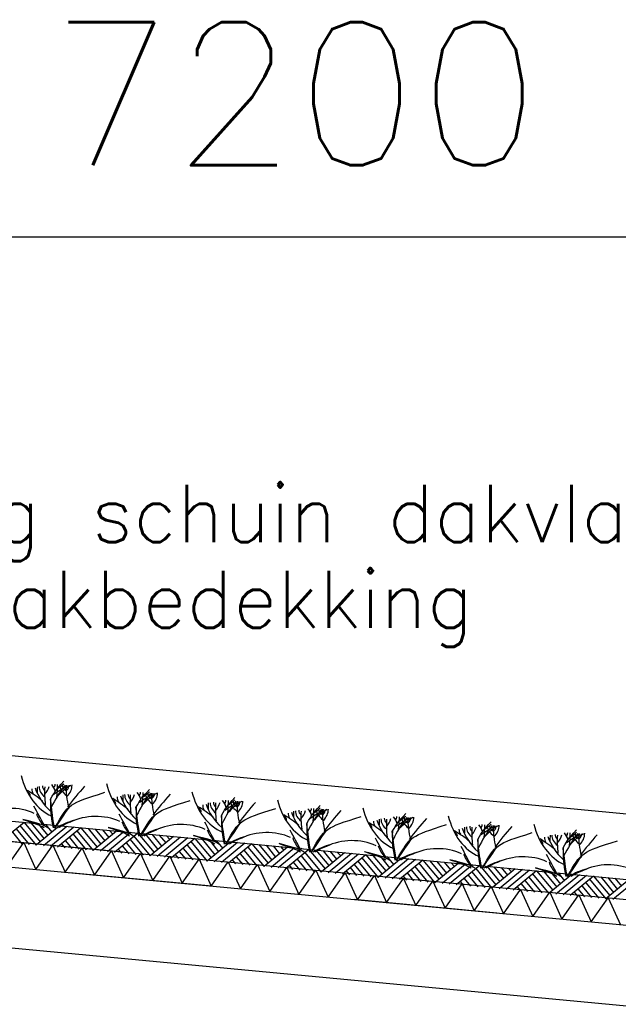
# Model space of a CAD drawing. Extents: x -18628 to 99585, y 127200 to 154480.
# Tile 7 of 59: x -4637 to -2544, y 147283 to 150724. Entities that reach past the tile are written whole.
import ezdxf
from ezdxf.enums import TextEntityAlignment as Align

# ---------------------------------------------------------------- set-up
doc = ezdxf.new("R2010")
doc.units = 0
doc.header["$LTSCALE"] = 1000
doc.header["$MEASUREMENT"] = 0
doc.linetypes.add('DASHDOT', pattern=[1, 0.5, -0.25, 0, -0.25])
doc.linetypes.add('DASHED', pattern=[0.75, 0.5, -0.25])
for name, color, linetype in [('B02', 7, 'CONTINUOUS'), ('B03', 7, 'CONTINUOUS'), ('B06', 7, 'CONTINUOUS'), ('B20', 7, 'CONTINUOUS')]:
    doc.layers.add(name, color=color, linetype=linetype)
doc.styles.add('TXT', font='txt.shx')

msp = doc.modelspace()

# ---------------------------------------------------------------- linework, layer by layer
at = {"layer": 'B02', "color": 5, "linetype": 'DASHDOT'}
msp.add_line((99585, 137916), (-15956, 148828), dxfattribs=at)
at = {"layer": 'B03', "color": 5, "linetype": 'Continuous'}
for p, q in [((58068, 142220.9), (-9164.9, 148576)), ((-4621.4, 147918.2), (-4703.2, 147850.5)), ((-4648.7, 147895.6), (-4603.6, 147841.1)), ((-4635.5, 147907.4), (-4578.7, 147838.8)), ((-4621.4, 147918.2), (-4564.5, 147850.5)), ((-4596.5, 147915.8), (-4551.5, 147861.3)), ((-4497, 147906.4), (-4578.7, 147838.8)), ((-4571.7, 147913.5), (-4538.4, 147872.1)), ((-4472.1, 147904.1), (-4553.8, 147836.4)), ((-4546.8, 147911.1), (-4524.2, 147883.9)), ((-4447.2, 147901.7), (-4528.9, 147834.1)), ((-4521.9, 147908.8), (-4510.1, 147895.6)), ((-4422.3, 147899.4), (-4504, 147831.7)), ((-4422.3, 147899.4), (-4365.4, 147831.7)), ((-4397.4, 147897), (-4352.4, 147842.5)), ((-4661.8, 147883.8), (-4628.5, 147843.5)), ((-4462.7, 147865), (-4429.4, 147824.7)), ((-4449.6, 147876.8), (-4404.5, 147822.3)), ((-4436.4, 147888.6), (-4379.6, 147820)), ((-4297.9, 147887.6), (-4379.6, 147820)), ((-4372.5, 147894.7), (-4339.3, 147853.4)), ((-4273, 147885.2), (-4354.7, 147817.6)), ((-4347.6, 147892.3), (-4325.1, 147865.1)), ((-4248.1, 147882.9), (-4329.8, 147815.3)), ((-4322.8, 147890), (-4310.9, 147876.8)), ((-4223.2, 147880.5), (-4304.9, 147812.9)), ((-4237.3, 147869.8), (-4180.5, 147801.2)), ((-4223.2, 147880.5), (-4166.3, 147812.9)), ((-4198.3, 147878.2), (-4153.2, 147823.7)), ((-4098.8, 147868.8), (-4180.5, 147801.2)), ((-4173.4, 147875.9), (-4140.2, 147834.5)), ((-4073.9, 147866.5), (-4155.6, 147798.8)), ((-4148.5, 147873.5), (-4126, 147846.3)), ((-4049, 147864.1), (-4130.7, 147796.5)), ((-4123.6, 147871.1), (-4111.8, 147858)), ((-4024.1, 147861.8), (-4105.8, 147794.1)), ((-4024.1, 147861.8), (-3967.2, 147794.1)), ((-4490.9, 147843.6), (-4479.1, 147829.4)), ((-4476.8, 147854.3), (-4454.2, 147827)), ((-4277.7, 147835.5), (-4255.1, 147808.2)), ((-4263.6, 147846.2), (-4230.2, 147805.9)), ((-4250.4, 147858), (-4205.4, 147803.5)), ((-4064.5, 147827.4), (-4031.1, 147787.1)), ((-4051.3, 147839.2), (-4006.2, 147784.7)), ((-4038.2, 147851), (-3981.4, 147782.4)), ((-3999.2, 147859.4), (-3954.1, 147804.9)), ((-3899.6, 147850), (-3981.4, 147782.4)), ((-3974.3, 147857), (-3941, 147815.7)), ((-3874.8, 147847.6), (-3956.5, 147780)), ((-3949.4, 147854.7), (-3926.9, 147827.5)), ((-3849.9, 147845.3), (-3931.6, 147777.7)), ((-3924.5, 147852.4), (-3912.7, 147839.2)), ((-3825, 147842.9), (-3906.7, 147775.3)), ((-3839, 147832.2), (-3782.2, 147763.6)), ((-3825, 147842.9), (-3768.1, 147775.3)), ((-3800.1, 147840.6), (-3755, 147786.1)), ((-3700.5, 147831.2), (-3782.2, 147763.6)), ((-3775.2, 147838.2), (-3741.9, 147796.9)), ((-3675.6, 147828.8), (-3757.3, 147761.2)), ((-3750.3, 147835.9), (-3727.8, 147808.6)), ((-3650.8, 147826.5), (-3732.5, 147758.9)), ((-3725.4, 147833.5), (-3713.6, 147820.4)), ((-4291.8, 147824.8), (-4280, 147810.6)), ((-4092.6, 147806), (-4080.9, 147791.8)), ((-4078.6, 147816.7), (-4056, 147789.4)), ((-3879.4, 147797.9), (-3856.9, 147770.6)), ((-3865.4, 147808.6), (-3832, 147768.3)), ((-3852.2, 147820.4), (-3807.1, 147765.9)), ((-3625.9, 147824.1), (-3707.6, 147756.5)), ((-3653.1, 147801.6), (-3608, 147747.1)), ((-3639.9, 147813.4), (-3583.1, 147744.8)), ((-3625.9, 147824.1), (-3569, 147756.5)), ((-3601, 147821.8), (-3555.9, 147767.3)), ((-3501.4, 147812.4), (-3583.1, 147744.8)), ((-3576.1, 147819.4), (-3542.8, 147778.1)), ((-3476.5, 147810), (-3558.2, 147742.4)), ((-3551.2, 147817.1), (-3528.7, 147789.9)), ((-3451.6, 147807.7), (-3533.3, 147740.1)), ((-3526.3, 147814.7), (-3514.5, 147801.6)), ((-3426.7, 147805.3), (-3508.5, 147737.7)), ((-3440.8, 147794.6), (-3384, 147726)), ((-3426.7, 147805.3), (-3369.8, 147737.7)), ((-3401.8, 147803), (-3356.8, 147748.5)), ((-3302.3, 147793.6), (-3384, 147726)), ((-3377, 147800.6), (-3343.7, 147759.3)), ((-3352.1, 147798.3), (-3329.5, 147771)), ((-3327.2, 147795.9), (-3315.4, 147782.8)), ((-3893.5, 147787.1), (-3881.8, 147773)), ((-3694.4, 147768.3), (-3682.7, 147754.2)), ((-3680.3, 147779.1), (-3657.8, 147751.8)), ((-3666.3, 147789.8), (-3632.9, 147749.5)), ((-3481.2, 147760.3), (-3458.7, 147733)), ((-3467.2, 147771), (-3433.8, 147730.7)), ((-3454, 147782.8), (-3408.9, 147728.3)), ((-3277.4, 147791.2), (-3359.1, 147723.6)), ((-3252.5, 147788.9), (-3334.2, 147721.3)), ((-3227.6, 147786.5), (-3309.3, 147718.9)), ((-3254.9, 147764), (-3209.8, 147709.5)), ((-3241.7, 147775.8), (-3184.9, 147707.2)), ((-3227.6, 147786.5), (-3170.7, 147718.9)), ((-3202.7, 147784.2), (-3157.7, 147729.7)), ((-3103.2, 147774.8), (-3184.9, 147707.2)), ((-3177.8, 147781.8), (-3144.6, 147740.5)), ((-3078.3, 147772.4), (-3160, 147704.8)), ((-3153, 147779.5), (-3130.4, 147752.2)), ((-3053.4, 147770.1), (-3135.1, 147702.5)), ((-3128.1, 147777.1), (-3116.3, 147764)), ((-3028.5, 147767.7), (-3110.2, 147700.1)), ((-3028.5, 147767.7), (-2971.6, 147700.1)), ((-3003.6, 147765.4), (-2958.6, 147710.9)), ((-2978.7, 147763), (-2945.5, 147721.7)), ((-2953.8, 147760.7), (-2931.3, 147733.4)), ((-2929, 147758.3), (-2917.1, 147745.2)), ((-3495.3, 147749.5), (-3483.6, 147735.4)), ((-3296.2, 147730.7), (-3284.5, 147716.6)), ((-3282.1, 147741.5), (-3259.6, 147714.2)), ((-3268, 147752.2), (-3234.7, 147711.9)), ((-3068.9, 147733.4), (-3035.6, 147693.1)), ((-3055.8, 147745.2), (-3010.7, 147690.7)), ((-3042.6, 147757), (-2985.8, 147688.4)), ((-2904.1, 147756), (-2985.8, 147688.4)), ((-2879.2, 147753.6), (-2960.9, 147686)), ((-2854.3, 147751.3), (-2936, 147683.7)), ((-2829.4, 147748.9), (-2911.1, 147681.3)), ((-2856.6, 147726.4), (-2811.6, 147671.9)), ((-2843.5, 147738.2), (-2786.7, 147669.5)), ((-2829.4, 147748.9), (-2772.5, 147681.3)), ((-2804.5, 147746.6), (-2759.4, 147692.1)), ((-2704.9, 147737.2), (-2786.7, 147669.5)), ((-2779.6, 147744.2), (-2746.4, 147702.9)), ((-2680.1, 147734.8), (-2761.8, 147667.2)), ((-2754.7, 147741.9), (-2732.2, 147714.6)), ((-2655.2, 147732.5), (-2736.9, 147664.9)), ((-2729.8, 147739.5), (-2718, 147726.4)), ((-2630.3, 147730.1), (-2712, 147662.5)), ((-2630.3, 147730.1), (-2573.4, 147662.5)), ((-2605.4, 147727.8), (-2560.3, 147673.3)), ((-2580.5, 147725.4), (-2547.2, 147684.1)), ((-2555.6, 147723.1), (-2533.1, 147695.8)), ((-3097.1, 147711.9), (-3085.3, 147697.8)), ((-3083, 147722.6), (-3060.5, 147695.4)), ((-2897.9, 147693.1), (-2886.2, 147679)), ((-2883.9, 147703.9), (-2861.3, 147676.6)), ((-2869.8, 147714.6), (-2836.4, 147674.3)), ((-2670.7, 147695.8), (-2637.3, 147655.5)), ((-2657.5, 147707.6), (-2612.4, 147653.1)), ((-2644.4, 147719.4), (-2587.6, 147650.8)), ((-2505.8, 147718.4), (-2587.6, 147650.8)), ((-2480.9, 147716), (-2562.7, 147648.4)), ((-2698.8, 147674.3), (-2687.1, 147660.1)), ((-2684.8, 147685), (-2662.2, 147657.8))]:
    msp.add_line(p, q, dxfattribs=at)
at = {"layer": 'B03', "color": 7, "linetype": 'Continuous'}
msp.add_line((-9176.2, 148348.3), (57981.3, 142006), dxfattribs=at)
at = {"layer": 'B03', "color": 1, "linetype": 'Continuous'}
for p, q in [((-9167.8, 148277.3), (57976.1, 141936)), ((-9176.2, 148187.7), (57971.8, 141846))]:
    msp.add_line(p, q, dxfattribs=at)
at = {"layer": 'B03', "color": 2, "linetype": 'Continuous'}
for p, q in [((-9285.6, 148198), (14647.7, 145937.7)), ((-9285.6, 147916.8), (14621.4, 145659))]:
    msp.add_line(p, q, dxfattribs=at)
at = {"layer": 'B03', "color": 34, "linetype": 'DASHED'}
msp.add_line((-7696, 148138.3), (-4274.3, 147815.2), dxfattribs=at)
at = {"layer": 'B03', "color": 5, "linetype": 'Continuous'}
for points in [[(-4681.8, 147763.2), (-4622.3, 147848), (-4579.7, 147753.6)], [(-4579.7, 147753.6), (-4520.1, 147838.4), (-4477.5, 147744)], [(-4477.5, 147744), (-4418, 147828.7), (-4375.4, 147734.3)], [(-4375.4, 147734.3), (-4315.9, 147819.1), (-4273.2, 147724.6)], [(-4273.2, 147724.6), (-4213.7, 147809.4), (-4171.1, 147715)], [(-4171.1, 147715), (-4111.6, 147799.8), (-4068.9, 147705.4)], [(-4068.9, 147705.4), (-4009.4, 147790.1), (-3966.8, 147695.7)], [(-3966.8, 147695.7), (-3907.3, 147780.5), (-3864.7, 147686.1)], [(-3864.7, 147686.1), (-3805.1, 147770.8), (-3762.5, 147676.4)], [(-3762.5, 147676.4), (-3703, 147761.2), (-3660.4, 147666.8)], [(-3660.4, 147666.8), (-3600.8, 147751.5), (-3558.2, 147657.1)], [(-3558.2, 147657.1), (-3498.7, 147741.9), (-3456.1, 147647.5)], [(-3456.1, 147647.5), (-3396.5, 147732.2), (-3353.9, 147637.8)], [(-3353.9, 147637.8), (-3294.4, 147722.6), (-3251.8, 147628.2)], [(-3251.8, 147628.2), (-3192.2, 147713), (-3149.6, 147618.5)], [(-3149.6, 147618.5), (-3090.1, 147703.3), (-3047.5, 147608.9)], [(-3047.5, 147608.9), (-2988, 147693.7), (-2945.3, 147599.2)], [(-2945.3, 147599.2), (-2885.8, 147684), (-2843.2, 147589.6)], [(-2843.2, 147589.6), (-2783.7, 147674.4), (-2741.1, 147580)], [(-2741.1, 147580), (-2681.5, 147664.7), (-2638.9, 147570.3)], [(-2638.9, 147570.3), (-2579.4, 147655.1), (-2536.8, 147560.6)]]:
    msp.add_lwpolyline(points, dxfattribs=at)
for centre, major_axis, ratio, start_param, end_param in [((-4475, 148152.2), (0, 221.9), 0.744818, 1.89324, 2.833024), ((-4528.1, 148034.6), (66.2, 0), 0.660641, 3.115421, 3.534564), ((-4241, 148088.8), (349.9, 0), 0.660641, 3.359516, 3.751905), ((6357.7, 147999.8), (10932.7, 0), 0.660641, 3.135652, 3.138449), ((-4486.2, 148042.6), (82.2, 0), 0.660641, 3.127227, 3.861374), ((-4512.9, 148044.9), (43.9, 0), 0.660641, 3.11489, 3.740647), ((-3677.6, 148024.1), (871.9, 0), 0.660641, 3.10941, 3.218759), ((-4668, 148060), (136.6, 0), 0.660641, 5.766599, 6.106268), ((-3781.9, 147815.8), (780.2, 0), 0.660641, 2.672959, 2.83724), ((-4616.8, 148015.5), (106.3, 0), 0.660641, 0.168666, 0.523639), ((-4544.9, 148051.1), (32.1, 0), 0.660641, 5.702662, 6.319964), ((-3716.6, 147493.1), (1125.8, 0), 0.660641, 2.302834, 2.361653), ((-5434.3, 148055.4), (930.5, 0), 0.660641, 6.203932, 6.276051), ((-4630.8, 148122.4), (182, 0), 0.660641, 5.494245, 5.671447), ((-4319.2, 147943.4), (209.9, 0), 0.660641, 2.289302, 2.622785), ((-4368, 148065.9), (133, 0), 0.660641, 3.3755, 3.801171), ((-4459.4, 148045.5), (27.8, 0), 0.660641, 3.052601, 4.146823), ((-3842.8, 148039.7), (631.5, 0), 0.660641, 3.120153, 3.307181), ((-4560.5, 148048.6), (107, 0), 0.660641, 5.689062, 6.294216), ((-4507.6, 148047.3), (43.8, 0), 0.660641, 5.674398, 6.301457), ((-2801.7, 147421.4), (1864.2, 0), 0.660641, 2.611038, 2.678375), ((-4176.4, 148124), (0, 221.9), 0.744818, 1.89324, 2.833024), ((-4949.9, 147781.5), (506.6, 0), 0.660641, 0.68343, 0.834515), ((-4624.6, 148011.7), (25, 0), 0.660641, 6.250795, 7.087454), ((-4651.3, 147753.3), (506.6, 0), 0.660641, 0.68343, 0.834515), ((-4229.4, 148006.4), (66.2, 0), 0.660641, 3.115421, 3.534564), ((-3942.3, 148060.6), (349.9, 0), 0.660641, 3.359516, 3.751905), ((6656.4, 147971.5), (10932.7, 0), 0.660641, 3.135652, 3.138449), ((-4187.5, 148014.4), (82.2, 0), 0.660641, 3.127227, 3.861374), ((-4214.2, 148016.7), (43.9, 0), 0.660641, 3.11489, 3.740647), ((-3378.9, 147995.9), (871.9, 0), 0.660641, 3.10941, 3.218759), ((-4369.3, 148031.8), (136.6, 0), 0.660641, 5.766599, 6.106268), ((-3483.3, 147787.6), (780.2, 0), 0.660641, 2.672959, 2.83724), ((-4318.1, 147987.3), (106.3, 0), 0.660641, 0.168666, 0.523639), ((-4246.2, 148022.8), (32.1, 0), 0.660641, 5.702662, 6.319964), ((-3417.9, 147464.9), (1125.8, 0), 0.660641, 2.302834, 2.361653), ((-5135.6, 148027.2), (930.5, 0), 0.660641, 6.203932, 6.276051), ((-4332.2, 148094.2), (182, 0), 0.660641, 5.494245, 5.671447), ((-4020.5, 147915.2), (209.9, 0), 0.660641, 2.289302, 2.622785), ((-4069.4, 148037.7), (133, 0), 0.660641, 3.3755, 3.801171), ((-4160.7, 148017.3), (27.8, 0), 0.660641, 3.052601, 4.146823), ((-3544.1, 148011.5), (631.5, 0), 0.660641, 3.120153, 3.307181), ((-4261.9, 148020.4), (107, 0), 0.660641, 5.689062, 6.294216), ((-4208.9, 148019.1), (43.8, 0), 0.660641, 5.674398, 6.301457), ((-2503.1, 147393.2), (1864.2, 0), 0.660641, 2.611038, 2.678375), ((-3877.7, 148095.7), (0, 221.9), 0.744818, 1.89324, 2.833024), ((-4669.1, 147871.8), (144.6, 0), 0.660641, 0.95331, 2.235111), ((4440, 150063.2), (9564.7, 0), 0.660641, 3.478125, 3.489628), ((-4326, 147983.4), (25, 0), 0.660641, 6.250795, 7.087454), ((-4352.6, 147725.1), (506.6, 0), 0.660641, 0.68343, 0.834515), ((-4027.3, 147955.2), (25, 0), 0.660641, 6.250795, 7.087454), ((-3930.7, 147978.2), (66.2, 0), 0.660641, 3.115421, 3.534564), ((-3643.6, 148032.4), (349.9, 0), 0.660641, 3.359516, 3.751905), ((6955.1, 147943.3), (10932.7, 0), 0.660641, 3.135652, 3.138449), ((-3888.8, 147986.2), (82.2, 0), 0.660641, 3.127227, 3.861374), ((-3915.6, 147988.5), (43.9, 0), 0.660641, 3.11489, 3.740647), ((-3080.2, 147967.6), (871.9, 0), 0.660641, 3.10941, 3.218759), ((-4070.7, 148003.6), (136.6, 0), 0.660641, 5.766599, 6.106268), ((-3184.6, 147759.4), (780.2, 0), 0.660641, 2.672959, 2.83724), ((-4019.4, 147959.1), (106.3, 0), 0.660641, 0.168666, 0.523639), ((-3947.6, 147994.6), (32.1, 0), 0.660641, 5.702662, 6.319964), ((-3119.2, 147436.7), (1125.8, 0), 0.660641, 2.302834, 2.361653), ((-4837, 147999), (930.5, 0), 0.660641, 6.203932, 6.276051), ((-4033.5, 148065.9), (182, 0), 0.660641, 5.494245, 5.671447), ((-3721.9, 147887), (209.9, 0), 0.660641, 2.289302, 2.622785), ((-3770.7, 148009.5), (133, 0), 0.660641, 3.3755, 3.801171), ((-3862.1, 147989), (27.8, 0), 0.660641, 3.052601, 4.146823), ((-3245.4, 147983.3), (631.5, 0), 0.660641, 3.120153, 3.307181), ((-3963.2, 147992.2), (107, 0), 0.660641, 5.689062, 6.294216), ((-3910.3, 147990.9), (43.8, 0), 0.660641, 5.674398, 6.301457), ((-2204.4, 147365), (1864.2, 0), 0.660641, 2.611038, 2.678375), ((-3579, 148067.5), (0, 221.9), 0.744818, 1.89324, 2.833024), ((-2885.9, 147731.2), (780.2, 0), 0.660641, 2.672959, 2.83724), ((-3720.8, 147930.9), (106.3, 0), 0.660641, 0.168666, 0.523639), ((-3648.9, 147966.4), (32.1, 0), 0.660641, 5.702662, 6.319964), ((-4538.3, 147970.8), (930.5, 0), 0.660641, 6.203932, 6.276051), ((-3734.8, 148037.7), (182, 0), 0.660641, 5.494245, 5.671447), ((-2946.8, 147955), (631.5, 0), 0.660641, 3.120153, 3.307181), ((-3664.5, 147963.9), (107, 0), 0.660641, 5.689062, 6.294216), ((-3280.3, 148039.3), (0, 221.9), 0.744818, 1.89324, 2.833024), ((-4355.6, 147983.5), (228.6, 0), 0.660641, 3.374473, 3.651764), ((-4370.4, 147843.6), (144.6, 0), 0.660641, 0.95331, 2.235111), ((4738.7, 150035), (9564.7, 0), 0.660641, 3.478125, 3.489628), ((-4053.9, 147696.9), (506.6, 0), 0.660641, 0.68343, 0.834515), ((-3728.6, 147927), (25, 0), 0.660641, 6.250795, 7.087454), ((-3632, 147949.9), (66.2, 0), 0.660641, 3.115421, 3.534564), ((-3345, 148004.1), (349.9, 0), 0.660641, 3.359516, 3.751905), ((7253.7, 147915.1), (10932.7, 0), 0.660641, 3.135652, 3.138449), ((-3590.2, 147958), (82.2, 0), 0.660641, 3.127227, 3.861374), ((-3616.9, 147960.3), (43.9, 0), 0.660641, 3.11489, 3.740647), ((-2781.5, 147939.4), (871.9, 0), 0.660641, 3.10941, 3.218759), ((-3772, 147975.4), (136.6, 0), 0.660641, 5.766599, 6.106268), ((-2820.6, 147408.5), (1125.8, 0), 0.660641, 2.302834, 2.361653), ((-3423.2, 147858.8), (209.9, 0), 0.660641, 2.289302, 2.622785), ((-3472, 147981.3), (133, 0), 0.660641, 3.3755, 3.801171), ((-3563.4, 147960.8), (27.8, 0), 0.660641, 3.052601, 4.146823), ((-3611.6, 147962.7), (43.8, 0), 0.660641, 5.674398, 6.301457), ((-1905.7, 147336.7), (1864.2, 0), 0.660641, 2.611038, 2.678375), ((7552.4, 147886.9), (10932.7, 0), 0.660641, 3.135652, 3.138449), ((-3291.5, 147929.8), (82.2, 0), 0.660641, 3.127227, 3.861374), ((-3318.2, 147932.1), (43.9, 0), 0.660641, 3.11489, 3.740647), ((-2482.9, 147911.2), (871.9, 0), 0.660641, 3.10941, 3.218759), ((-3473.3, 147947.2), (136.6, 0), 0.660641, 5.766599, 6.106268), ((-2587.2, 147703), (780.2, 0), 0.660641, 2.672959, 2.83724), ((-3422.1, 147902.7), (106.3, 0), 0.660641, 0.168666, 0.523639), ((-3350.2, 147938.2), (32.1, 0), 0.660641, 5.702662, 6.319964), ((-2521.9, 147380.3), (1125.8, 0), 0.660641, 2.302834, 2.361653), ((-4239.6, 147942.6), (930.5, 0), 0.660641, 6.203932, 6.276051), ((-3436.2, 148009.5), (182, 0), 0.660641, 5.494245, 5.671447), ((-3124.5, 147830.6), (209.9, 0), 0.660641, 2.289302, 2.622785), ((-3173.4, 147953.1), (133, 0), 0.660641, 3.3755, 3.801171), ((-3264.7, 147932.6), (27.8, 0), 0.660641, 3.052601, 4.146823), ((-2648.1, 147926.8), (631.5, 0), 0.660641, 3.120153, 3.307181), ((-3365.9, 147935.7), (107, 0), 0.660641, 5.689062, 6.294216), ((-3312.9, 147934.5), (43.8, 0), 0.660641, 5.674398, 6.301457), ((-1607.1, 147308.5), (1864.2, 0), 0.660641, 2.611038, 2.678375), ((-2981.7, 148011.1), (0, 221.9), 0.744818, 1.89324, 2.833024), ((-4362.6, 147797.4), (210.8, 0), 0.660641, 1.96762, 2.325094), ((-4371.9, 147813.8), (181.9, 0), 0.660641, 2.065597, 2.35593), ((-4056.9, 147955.3), (228.6, 0), 0.660641, 3.374473, 3.651764), ((-4063.9, 147769.2), (210.8, 0), 0.660641, 1.96762, 2.325094), ((-4071.8, 147815.4), (144.6, 0), 0.660641, 0.95331, 2.235111), ((5037.3, 150006.8), (9564.7, 0), 0.660641, 3.478125, 3.489628), ((-3755.2, 147668.7), (506.6, 0), 0.660641, 0.68343, 0.834515), ((-3430, 147898.8), (25, 0), 0.660641, 6.250795, 7.087454), ((-3333.4, 147921.7), (66.2, 0), 0.660641, 3.115421, 3.534564), ((-3046.3, 147975.9), (349.9, 0), 0.660641, 3.359516, 3.751905), ((-2747.6, 147947.8), (349.9, 0), 0.660641, 3.359516, 3.751905), ((7851.1, 147858.7), (10932.7, 0), 0.660641, 3.135652, 3.138449), ((-2992.8, 147901.6), (82.2, 0), 0.660641, 3.127227, 3.861374), ((-3019.5, 147903.9), (43.9, 0), 0.660641, 3.11489, 3.740647), ((-2184.2, 147883), (871.9, 0), 0.660641, 3.10941, 3.218759), ((-3174.7, 147919), (136.6, 0), 0.660641, 5.766599, 6.106268), ((-2288.6, 147674.8), (780.2, 0), 0.660641, 2.672959, 2.83724), ((-3123.4, 147874.5), (106.3, 0), 0.660641, 0.168666, 0.523639), ((-3051.6, 147910), (32.1, 0), 0.660641, 5.702662, 6.319964), ((-2223.2, 147352.1), (1125.8, 0), 0.660641, 2.302834, 2.361653), ((-3941, 147914.4), (930.5, 0), 0.660641, 6.203932, 6.276051), ((-3137.5, 147981.3), (182, 0), 0.660641, 5.494245, 5.671447), ((-2825.9, 147802.4), (209.9, 0), 0.660641, 2.289302, 2.622785), ((-2874.7, 147924.9), (133, 0), 0.660641, 3.3755, 3.801171), ((-2966.1, 147904.4), (27.8, 0), 0.660641, 3.052601, 4.146823), ((-2349.4, 147898.7), (631.5, 0), 0.660641, 3.120153, 3.307181), ((-3067.2, 147907.6), (107, 0), 0.660641, 5.689062, 6.294216), ((-3014.3, 147906.3), (43.8, 0), 0.660641, 5.674398, 6.301457), ((-1308.4, 147280.4), (1864.2, 0), 0.660641, 2.611038, 2.678375), ((-2683, 147982.9), (0, 221.9), 0.744818, 1.89324, 2.833024), ((-4073.2, 147785.6), (181.9, 0), 0.660641, 2.065597, 2.35593), ((-3758.3, 147927.1), (228.6, 0), 0.660641, 3.374473, 3.651764), ((-3765.2, 147740.9), (210.8, 0), 0.660641, 1.96762, 2.325094), ((-3774.6, 147757.4), (181.9, 0), 0.660641, 2.065597, 2.35593), ((-3773.1, 147787.2), (144.6, 0), 0.660641, 0.95331, 2.235111), ((5336, 149978.6), (9564.7, 0), 0.660641, 3.478125, 3.489628), ((-3459.6, 147898.9), (228.6, 0), 0.660641, 3.374473, 3.651764), ((-3474.4, 147759), (144.6, 0), 0.660641, 0.95331, 2.235111), ((5634.7, 149950.4), (9564.7, 0), 0.660641, 3.478125, 3.489628), ((-3456.6, 147640.5), (506.6, 0), 0.660641, 0.68343, 0.834515), ((-3131.3, 147870.6), (25, 0), 0.660641, 6.250795, 7.087454), ((-3034.7, 147893.6), (66.2, 0), 0.660641, 3.115421, 3.534564), ((-2736, 147865.3), (66.2, 0), 0.660641, 3.115421, 3.534564), ((-2448.9, 147919.5), (349.9, 0), 0.660641, 3.359516, 3.751905), ((8149.8, 147830.5), (10932.7, 0), 0.660641, 3.135652, 3.138449), ((-2694.1, 147873.4), (82.2, 0), 0.660641, 3.127227, 3.861374), ((-2720.9, 147875.7), (43.9, 0), 0.660641, 3.11489, 3.740647), ((-1885.5, 147854.8), (871.9, 0), 0.660641, 3.10941, 3.218759), ((-2876, 147890.8), (136.6, 0), 0.660641, 5.766599, 6.106268), ((-1989.9, 147646.6), (780.2, 0), 0.660641, 2.672959, 2.83724), ((-2824.7, 147846.3), (106.3, 0), 0.660641, 0.168666, 0.523639), ((-2752.9, 147881.8), (32.1, 0), 0.660641, 5.702662, 6.319964), ((-1924.5, 147323.9), (1125.8, 0), 0.660641, 2.302834, 2.361653), ((-3642.3, 147886.2), (930.5, 0), 0.660641, 6.203932, 6.276051), ((-2838.8, 147953.1), (182, 0), 0.660641, 5.494245, 5.671447), ((-2527.2, 147774.2), (209.9, 0), 0.660641, 2.289302, 2.622785), ((-2576, 147896.7), (133, 0), 0.660641, 3.3755, 3.801171), ((-2667.4, 147876.2), (27.8, 0), 0.660641, 3.052601, 4.146823), ((-2050.8, 147870.4), (631.5, 0), 0.660641, 3.120153, 3.307181), ((-2768.5, 147879.3), (107, 0), 0.660641, 5.689062, 6.294216), ((-2715.6, 147878.1), (43.8, 0), 0.660641, 5.674398, 6.301457), ((-1009.7, 147252.1), (1864.2, 0), 0.660641, 2.611038, 2.678375), ((-3466.6, 147712.7), (210.8, 0), 0.660641, 1.96762, 2.325094), ((-3475.9, 147729.2), (181.9, 0), 0.660641, 2.065597, 2.35593), ((-3160.9, 147870.7), (228.6, 0), 0.660641, 3.374473, 3.651764), ((-3175.8, 147730.8), (144.6, 0), 0.660641, 0.95331, 2.235111), ((5933.4, 149922.2), (9564.7, 0), 0.660641, 3.478125, 3.489628), ((-3157.9, 147612.3), (506.6, 0), 0.660641, 0.68343, 0.834515), ((-2832.6, 147842.4), (25, 0), 0.660641, 6.250795, 7.087454), ((-3167.9, 147684.5), (210.8, 0), 0.660641, 1.96762, 2.325094), ((-3177.2, 147701), (181.9, 0), 0.660641, 2.065597, 2.35593), ((-2862.2, 147842.5), (228.6, 0), 0.660641, 3.374473, 3.651764), ((-2877.1, 147702.6), (144.6, 0), 0.660641, 0.95331, 2.235111), ((6232, 149894), (9564.7, 0), 0.660641, 3.478125, 3.489628), ((-2869.2, 147656.3), (210.8, 0), 0.660641, 1.96762, 2.325094), ((-2878.5, 147672.8), (181.9, 0), 0.660641, 2.065597, 2.35593), ((-2563.6, 147814.3), (228.6, 0), 0.660641, 3.374473, 3.651764), ((-2578.4, 147674.4), (144.6, 0), 0.660641, 0.95331, 2.235111), ((-2570.6, 147628.1), (210.8, 0), 0.660641, 1.96762, 2.325094), ((-2579.9, 147644.6), (181.9, 0), 0.660641, 2.065597, 2.35593)]:
    msp.add_ellipse(centre, major_axis=major_axis, ratio=ratio, start_param=start_param, end_param=end_param, dxfattribs=at)
for points in [[(-4528.7, 147999), (-4510.4, 148030.8), (-4510.4, 148030.8), (-4481.8, 148061.8)], [(-4230, 147970.8), (-4211.7, 148002.6), (-4211.7, 148002.6), (-4183.1, 148033.6)], [(-4515.2, 147899.5), (-4523.8, 147954), (-4523.8, 147954), (-4528.7, 147999)], [(-4518.2, 147898.8), (-4527.7, 147950.9), (-4527.7, 147951.6), (-4527.4, 148000.6)], [(-4512.6, 147900.3), (-4465.6, 147983.3), (-4465.6, 147983.3), (-4338.9, 148023.4)], [(-3931.3, 147942.6), (-3913, 147974.4), (-3913, 147974.4), (-3884.4, 148005.4)], [(-4512.2, 147898.8), (-4464.4, 147969.4), (-4464.3, 147969.5), (-4461.8, 147972.5)], [(-4216.5, 147871.3), (-4225.1, 147925.8), (-4225.1, 147925.8), (-4230, 147970.8)], [(-4219.5, 147870.6), (-4229, 147922.7), (-4229, 147923.4), (-4228.7, 147972.4)], [(-4213.9, 147872.1), (-4166.9, 147955.1), (-4166.9, 147955.1), (-4040.2, 147995.2)], [(-3915.2, 147843.9), (-3868.2, 147926.9), (-3868.2, 147926.9), (-3741.6, 147967)], [(-3632.7, 147914.4), (-3614.4, 147946.2), (-3614.4, 147946.2), (-3585.8, 147977.2)], [(-4213.6, 147870.6), (-4165.7, 147941.1), (-4165.6, 147941.3), (-4163.1, 147944.2)], [(-3917.8, 147843.1), (-3926.5, 147897.5), (-3926.5, 147897.5), (-3931.3, 147942.6)], [(-3920.9, 147842.4), (-3930.4, 147894.5), (-3930.4, 147895.2), (-3930, 147944.2)], [(-3616.6, 147815.7), (-3569.6, 147898.7), (-3569.6, 147898.7), (-3442.9, 147938.8)], [(-3334, 147886.2), (-3315.7, 147918), (-3315.7, 147918), (-3287.1, 147949)], [(-4538.2, 147898.8), (-4555.2, 147910.5), (-4566.7, 147913.4), (-4625.9, 147928.6)], [(-4551.3, 147898.8), (-4566.9, 147908.8), (-4578.7, 147912.7), (-4624.6, 147927.8)], [(-4239.6, 147870.6), (-4256.6, 147882.2), (-4268, 147885.2), (-4327.2, 147900.4)], [(-4252.6, 147870.6), (-4268.2, 147880.6), (-4280.1, 147884.5), (-4325.9, 147899.6)], [(-3914.9, 147842.4), (-3867.1, 147912.9), (-3866.9, 147913.1), (-3864.4, 147916)], [(-3619.2, 147814.9), (-3627.8, 147869.3), (-3627.8, 147869.3), (-3632.7, 147914.4)], [(-3622.2, 147814.2), (-3631.7, 147866.2), (-3631.7, 147867), (-3631.4, 147916)], [(-3317.9, 147787.5), (-3270.9, 147870.5), (-3270.9, 147870.5), (-3144.2, 147910.6)], [(-3035.3, 147858), (-3017, 147889.8), (-3017, 147889.8), (-2988.4, 147920.8)], [(-3940.9, 147842.4), (-3957.9, 147854), (-3969.4, 147857), (-4028.6, 147872.2)], [(-3953.9, 147842.4), (-3969.6, 147852.4), (-3981.4, 147856.2), (-4027.3, 147871.4)], [(-3616.2, 147814.2), (-3568.4, 147884.7), (-3568.3, 147884.9), (-3565.8, 147887.8)], [(-3320.5, 147786.7), (-3329.1, 147841.1), (-3329.1, 147841.1), (-3334, 147886.2)], [(-3323.5, 147786), (-3333, 147838), (-3333, 147838.8), (-3332.7, 147887.7)], [(-3019.2, 147759.3), (-2972.2, 147842.3), (-2972.2, 147842.3), (-2845.5, 147882.4)], [(-2736.6, 147829.8), (-2718.4, 147861.6), (-2718.4, 147861.6), (-2689.8, 147892.6)], [(-3642.2, 147814.2), (-3659.2, 147825.8), (-3670.7, 147828.8), (-3729.9, 147844)], [(-3655.2, 147814.2), (-3670.9, 147824.1), (-3682.7, 147828), (-3728.6, 147843.2)], [(-3317.6, 147786), (-3269.7, 147856.5), (-3269.6, 147856.7), (-3267.1, 147859.6)], [(-3021.8, 147758.5), (-3030.5, 147812.9), (-3030.5, 147812.9), (-3035.3, 147858)], [(-3024.8, 147757.8), (-3034.4, 147809.9), (-3034.3, 147810.6), (-3034, 147859.6)], [(-3018.9, 147757.8), (-2971, 147828.3), (-2970.9, 147828.5), (-2968.4, 147831.4)], [(-2723.2, 147730.3), (-2731.8, 147784.7), (-2731.8, 147784.7), (-2736.6, 147829.8)], [(-2726.2, 147729.6), (-2735.7, 147781.6), (-2735.7, 147782.4), (-2735.3, 147831.4)], [(-2720.6, 147731.1), (-2673.6, 147814.1), (-2673.6, 147814.1), (-2546.9, 147854.2)], [(-3343.5, 147786), (-3360.6, 147797.6), (-3372, 147800.5), (-3431.2, 147815.7)], [(-3356.6, 147786), (-3372.2, 147795.9), (-3384, 147799.8), (-3429.9, 147815)], [(-2720.2, 147729.6), (-2672.4, 147800.1), (-2672.3, 147800.3), (-2669.8, 147803.2)], [(-3044.9, 147757.8), (-3061.9, 147769.4), (-3073.3, 147772.4), (-3132.5, 147787.6)], [(-3057.9, 147757.8), (-3073.6, 147767.8), (-3085.4, 147771.6), (-3131.2, 147786.8)], [(-2746.2, 147729.6), (-2763.2, 147741.2), (-2774.7, 147744.2), (-2833.9, 147759.4)], [(-2759.2, 147729.6), (-2774.9, 147739.5), (-2786.7, 147743.4), (-2832.6, 147758.6)]]:
    msp.add_open_spline(points, degree=3, dxfattribs=at)
at = {"layer": 'B20', "color": 1, "linetype": 'Continuous'}
msp.add_line((-7360.5, 149964.7), (-160.5, 149964.7), dxfattribs=at)

# ---------------------------------------------------------------- texts
at = {"layer": 'B06', "color": 7, "linetype": 'Continuous', "style": 'TXT'}
for s, p in [('dakbegroeiing schuin dakvlak:', (-6407.1, 149098)), ('sedum op dakbedekking', (-6407.1, 148798))]:
    msp.add_text(s, height=200, dxfattribs=at).set_placement(p, align=Align.TOP_LEFT)
at = {"layer": 'B20', "color": 1, "linetype": 'Continuous', "style": 'TXT'}
msp.add_text('7200', height=500, dxfattribs=at).set_placement((-4530.5, 150464.7), align=Align.MIDDLE_LEFT)

doc.saveas('drawing.dxf')
